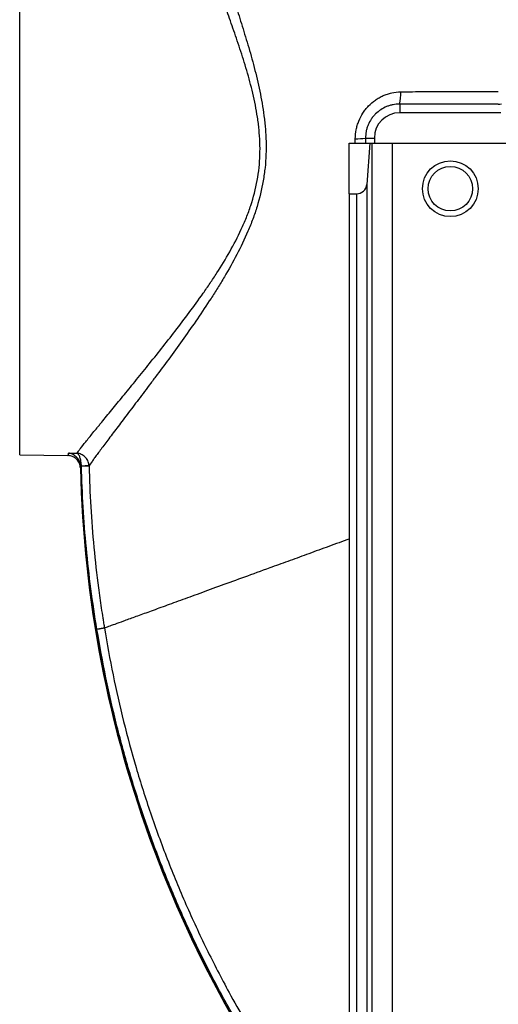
# Model space of a CAD drawing. Header units: millimetres. Extents: x 2395 to 4764, y 1699 to 4699.
# Tile 2 of 12: x 2395 to 2773, y 2455 to 3232. Entities that reach past the tile are written whole.
import ezdxf

# ---------------------------------------------------------------- set-up
doc = ezdxf.new("R2010")
doc.units = ezdxf.units.MM
doc.header["$LTSCALE"] = 2

msp = doc.modelspace()

# ---------------------------------------------------------------- linework, layer by layer
at = {"color": 7, "linetype": 'Continuous', "lineweight": 25}
for p, q in [((2395.37, 2888.82), (2395.37, 3308.82)), ((2695.37, 3165.6), (2695.37, 3158.82)), ((2775.37, 3158.82), (2695.37, 3158.82)), ((2655.37, 3094.82), (2655.37, 3134.82)), ((2655.37, 3134.82), (2671.71, 3134.82)), ((2668.4, 3138.82), (2675.37, 3138.82)), ((2671.71, 3134.82), (2669.32, 3102.23)), ((2671.71, 3134.82), (2673.41, 3134.82)), ((2673.41, 3134.82), (2673.41, 1738.82)), ((2673.41, 3134.82), (2689.37, 3134.82)), ((2675.37, 3138.82), (2675.37, 3134.82)), ((2689.37, 3134.82), (2689.37, 1738.82)), ((2689.37, 3134.82), (2781.37, 3134.82)), ((2669.32, 3102.23), (2669.32, 1738.82)), ((2655.37, 3094.82), (2661.34, 3094.82)), ((2655.37, 3094.82), (2655.37, 1738.82)), ((2661.34, 3094.82), (2661.34, 1738.82)), ((2395.37, 2888.82), (2433.46, 2888.15)), ((2433.94, 2890.1), (2440.64, 2889.98)), ((2444.13, 2880.01), (2443.57, 2880.02)), ((2444.13, 2880.01), (2450.08, 2880.61)), ((2450.13, 2879.85), (2444.15, 2879.7))]:
    msp.add_line(p, q, dxfattribs=at)
at = {"color": 8, "linetype": 'Continuous', "lineweight": 25}
for p, q in [((2660.3, 3134.82), (2660.33, 3138.28)), ((2668.4, 3138.82), (2668.41, 3134.82))]:
    msp.add_line(p, q, dxfattribs=at)
at = {"color": 7, "linetype": 'Continuous', "lineweight": 25}
for radius in [22, 17.5]:
    msp.add_circle((2735.37, 3098.82), radius, dxfattribs=at)
for centre, radius, start, end in [((2662.61, 3173.26), 33.64, 346.83925, 3.4801), ((2773.24, 3175.57), 10.01, 270.02073, 284.97927), ((2695.37, 3138.82), 20, 90, 180), ((2661.78, 3177.12), 38.87, 267.86862, 279.81825), ((2661.34, 3102.82), 8, 270, 355.80894), ((3359.76, 2898.6), 916.7, 181.2639, 219.78922), ((3359.76, 2898.6), 916.35, 181.20757, 219.763)]:
    msp.add_arc(centre, radius, start, end, dxfattribs=at)
for points, knots in [([(2550.51, 3315.22), (2550.4, 3314.39), (2550.26, 3313.23), (2550, 3311.39), (2549.94, 3311), (2549.83, 3310.17), (2549.78, 3309.73), (2549.69, 3308.37), (2549.67, 3307.37), (2549.74, 3305.22), (2549.82, 3304.06), (2550.02, 3302.2), (2550.09, 3301.56), (2550.27, 3300.23), (2550.37, 3299.55), (2550.93, 3296.03), (2551.55, 3292.94), (2553.11, 3286.21), (2554.05, 3282.58), (2556.2, 3274.79), (2557.42, 3270.64), (2559.43, 3264.01), (2560.14, 3261.72), (2561.59, 3257.07), (2562.33, 3254.69), (2564.64, 3247.42), (2566.25, 3242.38), (2569.56, 3231.94), (2571.27, 3226.52), (2573.84, 3218.12), (2574.7, 3215.26), (2576.42, 3209.46), (2577.27, 3206.52), (2579.77, 3197.61), (2581.37, 3191.54), (2584.3, 3179.12), (2585.64, 3172.76), (2587.32, 3162.99), (2587.82, 3159.69), (2588.47, 3154.67), (2588.67, 3152.99), (2589.02, 3149.61), (2589.18, 3147.92), (2589.85, 3139.44), (2590.04, 3132.62), (2589.66, 3122.32), (2589.42, 3118.88), (2588.88, 3113.69), (2588.67, 3111.96), (2588.2, 3108.5), (2587.93, 3106.77), (2586.45, 3098.16), (2584.81, 3091.41), (2582.25, 3083.09), (2581.72, 3081.44), (2580.6, 3078.14), (2580.02, 3076.49), (2578.21, 3071.6), (2576.92, 3068.39), (2572.88, 3058.9), (2569.92, 3052.76), (2563.67, 3040.77), (2560.36, 3034.91), (2555.24, 3026.29), (2553.5, 3023.44), (2549.98, 3017.79), (2548.21, 3015.01), (2542.87, 3006.76), (2539.28, 3001.4), (2532.09, 2990.93), (2528.5, 2985.82), (2521.37, 2975.81), (2517.82, 2970.92), (2510.81, 2961.35), (2507.35, 2956.66), (2503.09, 2950.94), (2502.24, 2949.81), (2500.55, 2947.55), (2499.71, 2946.42), (2497.21, 2943.08), (2495.57, 2940.9), (2490.73, 2934.47), (2487.62, 2930.36), (2481.65, 2922.47), (2478.8, 2918.7), (2473.37, 2911.54), (2470.79, 2908.13), (2465.97, 2901.74), (2463.76, 2898.81), (2459.78, 2893.47), (2458, 2891.06), (2455.67, 2887.88), (2454.95, 2886.89), (2453.64, 2885.05), (2453.04, 2884.21), (2451.44, 2881.91), (2450.64, 2880.71), (2450.13, 2879.85)], [0, 0, 0, 0, 0.03125, 0.03125, 0.039063, 0.039063, 0.046875, 0.046875, 0.0625, 0.0625, 0.078125, 0.078125, 0.085938, 0.085938, 0.09375, 0.09375, 0.125, 0.125, 0.15625, 0.15625, 0.1875, 0.1875, 0.203125, 0.203125, 0.21875, 0.21875, 0.25, 0.25, 0.28125, 0.28125, 0.296875, 0.296875, 0.3125, 0.3125, 0.34375, 0.34375, 0.375, 0.375, 0.390625, 0.390625, 0.398437, 0.398437, 0.40625, 0.40625, 0.4375, 0.4375, 0.453125, 0.453125, 0.460937, 0.460937, 0.46875, 0.46875, 0.5, 0.5, 0.507812, 0.507812, 0.515625, 0.515625, 0.53125, 0.53125, 0.5625, 0.5625, 0.59375, 0.59375, 0.609375, 0.609375, 0.625, 0.625, 0.65625, 0.65625, 0.6875, 0.6875, 0.71875, 0.71875, 0.75, 0.75, 0.757813, 0.757813, 0.765625, 0.765625, 0.78125, 0.78125, 0.8125, 0.8125, 0.84375, 0.84375, 0.875, 0.875, 0.90625, 0.90625, 0.9375, 0.9375, 0.953125, 0.953125, 0.96875, 0.96875, 1, 1, 1, 1]), ([(2440.64, 2889.98), (2440.95, 2890.44), (2441.33, 2890.98), (2442.01, 2891.9), (2442.25, 2892.22), (2442.77, 2892.91), (2443.05, 2893.28), (2444.51, 2895.19), (2445.94, 2897), (2449.24, 2901.14), (2451.11, 2903.47), (2454.25, 2907.33), (2455.35, 2908.68), (2457.07, 2910.8), (2457.66, 2911.52), (2458.86, 2912.99), (2459.48, 2913.74), (2462.6, 2917.56), (2465.26, 2920.8), (2470.86, 2927.62), (2473.8, 2931.21), (2479.93, 2938.69), (2483.13, 2942.59), (2488.09, 2948.68), (2489.77, 2950.75), (2493.19, 2954.97), (2494.92, 2957.11), (2500.15, 2963.6), (2503.7, 2968.03), (2510.88, 2977.09), (2514.51, 2981.71), (2521.82, 2991.18), (2525.5, 2996.02), (2532.87, 3005.94), (2536.55, 3011.02), (2542.04, 3018.84), (2543.87, 3021.48), (2547.49, 3026.85), (2549.28, 3029.56), (2554.57, 3037.76), (2557.99, 3043.35), (2564.47, 3054.81), (2567.54, 3060.68), (2571.75, 3069.8), (2573.09, 3072.89), (2574.98, 3077.61), (2575.59, 3079.2), (2576.76, 3082.4), (2577.32, 3084), (2579.98, 3092.05), (2581.69, 3098.62), (2583.51, 3108.67), (2583.99, 3112.07), (2584.7, 3118.81), (2584.92, 3122.17), (2585.24, 3132.2), (2584.98, 3138.84), (2584.17, 3147.08), (2583.99, 3148.72), (2583.58, 3152), (2583.35, 3153.64), (2582.62, 3158.51), (2582.05, 3161.71), (2580.18, 3171.17), (2578.71, 3177.3), (2575.51, 3189.28), (2573.78, 3195.12), (2571.09, 3203.69), (2570.18, 3206.52), (2568.34, 3212.1), (2567.42, 3214.84), (2564.66, 3222.92), (2562.84, 3228.12), (2559.29, 3238.16), (2557.57, 3242.99), (2555.11, 3249.98), (2554.31, 3252.27), (2552.75, 3256.75), (2552, 3258.95), (2549.83, 3265.35), (2548.51, 3269.37), (2546.16, 3276.91), (2545.13, 3280.43), (2543.39, 3286.98), (2542.67, 3290), (2541.87, 3294.15), (2541.65, 3295.46), (2541.3, 3297.93), (2541.17, 3299.09), (2541.02, 3301.25), (2540.99, 3302.25), (2541.03, 3304.11), (2541.11, 3304.96), (2541.46, 3307.28), (2541.62, 3308.51), (2541.75, 3309.43)], [0, 0, 0, 0, 0.015625, 0.015625, 0.023438, 0.023438, 0.03125, 0.03125, 0.0625, 0.0625, 0.09375, 0.09375, 0.109375, 0.109375, 0.117188, 0.117188, 0.125, 0.125, 0.15625, 0.15625, 0.1875, 0.1875, 0.21875, 0.21875, 0.234375, 0.234375, 0.25, 0.25, 0.28125, 0.28125, 0.3125, 0.3125, 0.34375, 0.34375, 0.375, 0.375, 0.390625, 0.390625, 0.40625, 0.40625, 0.4375, 0.4375, 0.46875, 0.46875, 0.484375, 0.484375, 0.492188, 0.492188, 0.5, 0.5, 0.53125, 0.53125, 0.546875, 0.546875, 0.5625, 0.5625, 0.59375, 0.59375, 0.601563, 0.601563, 0.609375, 0.609375, 0.625, 0.625, 0.65625, 0.65625, 0.6875, 0.6875, 0.703125, 0.703125, 0.71875, 0.71875, 0.75, 0.75, 0.78125, 0.78125, 0.796875, 0.796875, 0.8125, 0.8125, 0.84375, 0.84375, 0.875, 0.875, 0.90625, 0.90625, 0.921875, 0.921875, 0.9375, 0.9375, 0.953125, 0.953125, 0.96875, 0.96875, 1, 1, 1, 1]), ([(2660.33, 3138.28), (2660.35, 3140.68), (2660.6, 3143.04), (2661.3, 3146.53), (2661.58, 3147.68), (2662.27, 3149.97), (2662.67, 3151.11), (2664.01, 3154.42), (2665.11, 3156.53), (2667.04, 3159.52), (2667.74, 3160.5), (2669.22, 3162.38), (2670, 3163.27), (2672.45, 3165.84), (2674.24, 3167.38), (2677.16, 3169.45), (2678.17, 3170.09), (2680.23, 3171.26), (2681.28, 3171.79), (2683.43, 3172.75), (2684.53, 3173.17), (2686.79, 3173.91), (2687.95, 3174.23), (2691.43, 3175), (2693.79, 3175.27), (2696.19, 3175.3)], [0, 0, 0, 0, 0.125, 0.125, 0.1875, 0.1875, 0.25, 0.25, 0.375, 0.375, 0.4375, 0.4375, 0.5, 0.5, 0.625, 0.625, 0.6875, 0.6875, 0.75, 0.75, 0.8125, 0.8125, 0.875, 0.875, 1, 1, 1, 1]), ([(2696.19, 3175.3), (2699.32, 3175.33), (2702.46, 3175.37), (2708.74, 3175.45), (2711.89, 3175.49), (2715.03, 3175.54)], [0, 0, 0, 0, 0.5, 0.5, 1, 1, 1, 1]), ([(2715.03, 3175.54), (2715.03, 3175.54), (2715.03, 3175.54), (2715.03, 3175.54), (2721.7, 3175.54), (2728.37, 3175.54), (2735.03, 3175.54), (2747.77, 3175.54), (2760.51, 3175.54), (2773.25, 3175.54)], [-0.00000006, -0.00000006, -0.00000006, -0.00000006, 0, 0, 0, 0.01, 0.01, 0.01, 0.02910736, 0.02910736, 0.02910736, 0.02910736]), ([(2695.37, 3165.6), (2693.59, 3165.61), (2691.84, 3165.44), (2689.25, 3164.95), (2688.38, 3164.74), (2686.7, 3164.24), (2685.88, 3163.95), (2683.45, 3162.96), (2681.9, 3162.15), (2678.95, 3160.21), (2677.59, 3159.11), (2675.72, 3157.27), (2675.12, 3156.62), (2673.99, 3155.26), (2673.45, 3154.55), (2671.97, 3152.35), (2671.14, 3150.8), (2670.11, 3148.35), (2669.81, 3147.51), (2669.29, 3145.81), (2669.08, 3144.95), (2668.57, 3142.36), (2668.4, 3140.6), (2668.4, 3138.82)], [0, 0, 0, 0, 0.125, 0.125, 0.1875, 0.1875, 0.25, 0.25, 0.375, 0.375, 0.5, 0.5, 0.5625, 0.5625, 0.625, 0.625, 0.75, 0.75, 0.8125, 0.8125, 0.875, 0.875, 1, 1, 1, 1]), ([(2773.25, 3165.55), (2760.27, 3165.55), (2744.04, 3165.55), (2727.81, 3165.55), (2721.32, 3165.55), (2718.07, 3165.55), (2708.34, 3165.55), (2701.85, 3165.57), (2695.37, 3165.6)], [0, 0, 0, 0, 0.5, 0.625, 0.625, 0.75, 0.75, 1, 1, 1, 1]), ([(2433.46, 2888.15), (2433.55, 2888.15), (2433.63, 2888.31), (2433.79, 2888.96), (2433.87, 2889.45), (2433.94, 2890.1)], [0, 0, 0, 0, 0.5, 0.5, 1, 1, 1, 1]), ([(2443.29, 2878.38), (2443.27, 2879.02), (2443.2, 2879.65), (2442.93, 2880.89), (2442.73, 2881.51), (2442.23, 2882.68), (2441.92, 2883.24), (2441.21, 2884.29), (2440.8, 2884.79), (2439.89, 2885.69), (2439.4, 2886.09), (2438.34, 2886.81), (2437.77, 2887.11), (2436.61, 2887.61), (2436, 2887.8), (2435.06, 2888), (2434.74, 2888.05), (2434.1, 2888.13), (2433.78, 2888.15), (2433.46, 2888.15)], [0, 0, 0, 0, 0.125, 0.125, 0.25, 0.25, 0.375, 0.375, 0.5, 0.5, 0.625, 0.625, 0.75, 0.75, 0.875, 0.875, 0.9375, 0.9375, 1, 1, 1, 1]), ([(2443.57, 2880.02), (2443.5, 2880.77), (2443.35, 2881.48), (2443.03, 2882.52), (2442.91, 2882.86), (2442.63, 2883.51), (2442.48, 2883.83), (2441.99, 2884.74), (2441.62, 2885.3), (2440.81, 2886.32), (2440.39, 2886.78), (2439.48, 2887.6), (2439.01, 2887.98), (2438.04, 2888.62), (2437.55, 2888.9), (2436.54, 2889.38), (2436.03, 2889.58), (2435.25, 2889.82), (2434.99, 2889.89), (2434.47, 2890.01), (2434.2, 2890.06), (2433.94, 2890.1)], [0, 0, 0, 0, 0.125, 0.125, 0.1875, 0.1875, 0.25, 0.25, 0.375, 0.375, 0.5, 0.5, 0.625, 0.625, 0.75, 0.75, 0.875, 0.875, 0.9375, 0.9375, 1, 1, 1, 1]), ([(2450.08, 2880.61), (2450.01, 2881.23), (2449.89, 2881.84), (2449.54, 2883.03), (2449.31, 2883.61), (2448.77, 2884.72), (2448.45, 2885.25), (2447.72, 2886.24), (2447.32, 2886.7), (2446.46, 2887.53), (2446, 2887.91), (2445.01, 2888.58), (2444.5, 2888.87), (2443.44, 2889.35), (2442.89, 2889.55), (2442.05, 2889.77), (2441.77, 2889.83), (2441.2, 2889.93), (2440.92, 2889.96), (2440.64, 2889.98)], [0, 0, 0, 0, 0.125, 0.125, 0.25, 0.25, 0.375, 0.375, 0.5, 0.5, 0.625, 0.625, 0.75, 0.75, 0.875, 0.875, 0.9375, 0.9375, 1, 1, 1, 1]), ([(2444.13, 2880.01), (2444.11, 2880.64), (2444.07, 2881.25), (2443.95, 2882.46), (2443.87, 2883.06), (2443.67, 2884.2), (2443.56, 2884.74), (2443.29, 2885.78), (2443.14, 2886.26), (2442.82, 2887.15), (2442.65, 2887.56), (2442.28, 2888.29), (2442.09, 2888.61), (2441.69, 2889.17), (2441.49, 2889.4), (2441.17, 2889.68), (2441.07, 2889.75), (2440.85, 2889.89), (2440.74, 2889.94), (2440.64, 2889.98)], [0, 0, 0, 0, 0.125, 0.125, 0.25, 0.25, 0.375, 0.375, 0.5, 0.5, 0.625, 0.625, 0.75, 0.75, 0.875, 0.875, 0.9375, 0.9375, 1, 1, 1, 1]), ([(2456.39, 2750.94), (2452.82, 2772.27), (2450.02, 2793.67), (2445.95, 2836.59), (2444.67, 2858.11), (2444.15, 2879.7)], [0, 0, 0, 0, 0.5, 0.5, 1, 1, 1, 1]), ([(2450.13, 2879.85), (2450.64, 2858.4), (2451.91, 2837.01), (2454.95, 2805.03), (2456.15, 2794.39), (2458.23, 2778.45), (2458.97, 2773.14), (2460.16, 2765.18), (2460.77, 2761.2), (2461.41, 2757.22), (2461.84, 2754.57), (2462.06, 2753.24), (2462.28, 2751.92)], [0, 0, 0, 0, 0.5, 0.5, 0.75, 0.75, 0.875, 0.875, 0.9375, 0.96875, 0.96875, 1, 1, 1, 1]), ([(2655.37, 2822.2), (2654.79, 2821.99), (2648.72, 2819.78), (2637.47, 2815.69), (2621.87, 2810.01), (2606.99, 2804.59), (2590.52, 2798.6), (2572.79, 2792.15), (2554.32, 2785.42), (2537.39, 2779.26), (2522.04, 2773.67), (2508.28, 2768.66), (2496.14, 2764.25), (2485.67, 2760.44), (2477, 2757.28), (2470.18, 2754.8), (2465.04, 2752.93), (2463.2, 2752.26), (2462.28, 2751.92)], [0, 0, 0, 0, 0.005847, 0.061079, 0.11475, 0.167105, 0.218345, 0.293463, 0.366925, 0.43912, 0.510383, 0.581007, 0.651261, 0.721403, 0.791682, 0.860407, 0.929755, 1, 1, 1, 1]), ([(2462.28, 2751.92), (2462.27, 2751.92), (2462.24, 2751.92), (2462.17, 2751.91), (2462.08, 2751.89), (2461.95, 2751.87), (2461.79, 2751.84), (2461.59, 2751.81), (2461.35, 2751.77), (2461.07, 2751.72), (2460.74, 2751.66), (2460.36, 2751.6), (2459.93, 2751.53), (2459.45, 2751.45), (2458.92, 2751.36), (2458.35, 2751.26), (2457.73, 2751.16), (2457.07, 2751.05), (2456.62, 2750.98), (2456.39, 2750.94)], [0, 0, 0, 0, 0.038651, 0.079824, 0.12352, 0.169737, 0.218477, 0.269738, 0.323521, 0.379826, 0.438652, 0.499999, 0.563867, 0.630255, 0.699164, 0.770593, 0.844543, 0.921012, 1, 1, 1, 1])]:
    msp.add_open_spline(points, degree=3, knots=knots, dxfattribs=at)
for points in [[(2443.62, 2879.28), (2443.51, 2878.68), (2443.4, 2878.38), (2443.29, 2878.38)], [(2443.57, 2880.02), (2443.6, 2879.78), (2443.61, 2879.53), (2443.62, 2879.28)], [(2444.15, 2879.7), (2444.15, 2879.81), (2444.14, 2879.91), (2444.13, 2880.01)], [(2450.08, 2880.61), (2450.11, 2880.36), (2450.12, 2880.1), (2450.13, 2879.85)]]:
    msp.add_open_spline(points, degree=3, dxfattribs=at)
at = {"color": 8, "linetype": 'Continuous', "lineweight": 25}
for points, knots in [([(2462.28, 2751.92), (2462.28, 2751.92), (2464.29, 2739.55), (2468.83, 2714.87), (2477.17, 2678.16), (2487.03, 2641.83), (2498.5, 2605.61), (2511.62, 2569.56), (2526.4, 2533.75), (2542.69, 2498.61), (2562.21, 2460.77), (2585.49, 2420.58), (2613.15, 2378.58), (2636.63, 2346.3), (2651.32, 2328.46), (2655.37, 2323.56)], [0, 0, 0, 0, 0, 0.079135, 0.158339, 0.237543, 0.316678, 0.398107, 0.479611, 0.561115, 0.642545, 0.748293, 0.854122, 0.95987, 1, 1, 1, 1]), ([(2655.37, 2314.34), (2650.52, 2320.09), (2637.31, 2335.74), (2617.36, 2362.61), (2595.2, 2394.6), (2574.5, 2427.56), (2555.36, 2461.04), (2537.82, 2495), (2521.83, 2529.35), (2507.26, 2564.33), (2494.03, 2600.21), (2482.22, 2636.97), (2471.92, 2674.57), (2463.12, 2712.55), (2458.63, 2738.15), (2456.39, 2750.94)], [0, 0, 0, 0, 0.04643, 0.126519, 0.206681, 0.286842, 0.366932, 0.444904, 0.522943, 0.600982, 0.678954, 0.759179, 0.839477, 0.919775, 1, 1, 1, 1])]:
    msp.add_open_spline(points, degree=3, knots=knots, dxfattribs=at)

doc.saveas('drawing.dxf')
